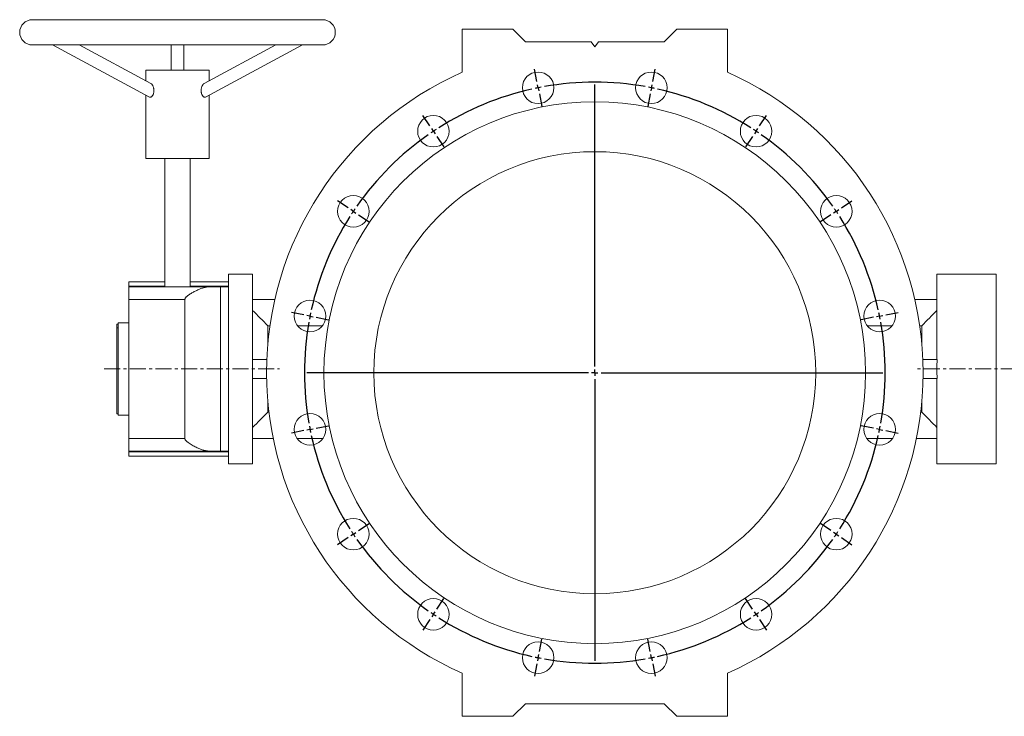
# Model space of a CAD drawing. Header units: millimetres. Extents: x -164 to 1016, y -141 to 836.
# Tile 2 of 4: x -164 to 616, y 284 to 836. Entities that reach past the tile are written whole.
import ezdxf

# ---------------------------------------------------------------- set-up
doc = ezdxf.new("R2010")
doc.units = ezdxf.units.MM
doc.linetypes.add('CENTERX2', pattern=[20.32, 12.7, -2.54, 2.54, -2.54])
doc.layers.add('FORMAT', color=7, linetype='Continuous')

# ---------------------------------------------------------------- blocks, each defined once
blk = doc.blocks.new('SW_CENTERMARKSYMBOL_0')
at = {"layer": 'FORMAT', "color": 0}
for p, q in [((-90.72, 4.9), (-92.67, 14.71)), ((0.98, 4.9), (2.93, 14.71)), ((-89.74, 0), (-90.23, 2.45)), ((-44.87, -220.58), (-44.87, 2.5)), ((0, 0), (-0.49, -2.45)), ((0, 0), (0.49, 2.45)), ((-89.74, 0), (-89.25, -2.45)), ((-88.77, -4.9), (-86.82, -14.71)), ((-0.98, -4.9), (-2.93, -14.71)), ((-175.43, -30.19), (-180.99, -21.87)), ((85.69, -30.19), (91.24, -21.87)), ((-172.65, -34.34), (-174.04, -32.26)), ((-172.65, -34.34), (-171.26, -36.42)), ((-169.87, -38.5), (-164.32, -46.81)), ((80.13, -38.5), (74.58, -46.81)), ((82.91, -34.34), (81.52, -36.42)), ((82.91, -34.34), (84.3, -32.26)), ((-240.27, -95.02), (-248.58, -89.47)), ((150.52, -95.02), (158.84, -89.47)), ((-236.11, -97.8), (-238.19, -96.41)), ((-236.11, -97.8), (-234.03, -99.19)), ((-231.95, -100.58), (-223.64, -106.13)), ((142.21, -100.58), (133.9, -106.13)), ((146.37, -97.8), (144.29, -99.19)), ((146.37, -97.8), (148.45, -96.41)), ((-275.36, -179.73), (-285.16, -177.78)), ((185.61, -179.73), (195.42, -177.78)), ((-270.45, -180.71), (-272.9, -180.22)), ((-270.45, -180.71), (-268, -181.2)), ((-265.55, -181.69), (-255.74, -183.64)), ((175.81, -181.69), (166, -183.64)), ((180.71, -180.71), (178.26, -181.2)), ((180.71, -180.71), (183.16, -180.22)), ((-49.87, -225.58), (-272.95, -225.58)), ((-44.87, -225.58), (-47.37, -225.58)), ((-44.87, -225.58), (-44.87, -223.08)), ((-44.87, -225.58), (-44.87, -228.08)), ((-44.87, -225.58), (-42.37, -225.58)), ((-39.87, -225.58), (183.21, -225.58)), ((-44.87, -230.58), (-44.87, -453.66)), ((-275.36, -271.43), (-285.16, -273.38)), ((-270.45, -270.45), (-272.9, -270.94)), ((-270.45, -270.45), (-268, -269.96)), ((-265.55, -269.48), (-255.74, -267.53)), ((175.81, -269.48), (166, -267.53)), ((180.71, -270.45), (178.26, -269.96)), ((180.71, -270.45), (183.16, -270.94)), ((185.61, -271.43), (195.42, -273.38)), ((-231.95, -350.58), (-223.64, -345.03)), ((142.21, -350.58), (133.9, -345.03)), ((-240.27, -356.14), (-248.58, -361.7)), ((-236.11, -353.36), (-238.19, -354.75)), ((-236.11, -353.36), (-234.03, -351.97)), ((146.37, -353.36), (144.29, -351.97)), ((146.37, -353.36), (148.45, -354.75)), ((150.52, -356.14), (158.84, -361.7)), ((-169.87, -412.66), (-164.32, -404.35)), ((80.13, -412.66), (74.58, -404.35)), ((-175.43, -420.98), (-180.99, -429.29)), ((-172.65, -416.82), (-174.04, -418.9)), ((-172.65, -416.82), (-171.26, -414.74)), ((82.91, -416.82), (81.52, -414.74)), ((82.91, -416.82), (84.3, -418.9)), ((85.69, -420.98), (91.24, -429.29)), ((-88.77, -446.26), (-86.82, -436.45)), ((-0.98, -446.26), (-2.93, -436.45)), ((-89.74, -451.16), (-90.23, -453.61)), ((-89.74, -451.16), (-89.25, -448.71)), ((0, -451.16), (-0.49, -448.71)), ((0, -451.16), (0.49, -453.61)), ((-90.72, -456.07), (-92.67, -465.87)), ((0.98, -456.07), (2.93, -465.87))]:
    blk.add_line(p, q, dxfattribs=at)
for start, end in [(100.62722, 101.25), (79.99556, 100.00444), (78.75, 79.37278), (78.12722, 78.75), (102.49556, 122.50444), (101.25, 101.87278), (57.49556, 77.50444), (124.99556, 145.00444), (123.75, 124.37278), (123.12722, 123.75), (56.25, 56.87278), (55.62722, 56.25), (34.99556, 55.00444), (146.25, 146.87278), (145.62722, 146.25), (33.75, 34.37278), (33.12722, 33.75), (147.49556, 167.50444), (12.49556, 32.50444), (168.12722, 168.75), (11.25, 11.87278), (169.99556, 190.00444), (168.75, 169.37278), (10.62722, 11.25), (349.99556, 10.00444), (190.62722, 191.25), (191.25, 191.87278), (348.12722, 348.75), (348.75, 349.37278), (192.49556, 212.50444), (327.49556, 347.50444), (213.12722, 213.75), (213.75, 214.37278), (214.99556, 235.00444), (304.99556, 325.00444), (325.62722, 326.25), (326.25, 326.87278), (235.62722, 236.25), (236.25, 236.87278), (237.49556, 257.50444), (282.49556, 302.50444), (303.12722, 303.75), (303.75, 304.37278), (258.12722, 258.75), (258.75, 259.37278), (259.99556, 280.00444), (280.62722, 281.25), (281.25, 281.87278)]:
    blk.add_arc((-44.87, -225.58), 230, start, end, dxfattribs=at)

msp = doc.modelspace()

# ---------------------------------------------------------------- linework, layer by layer
at = {"color": 7, "linetype": 'Continuous', "lineweight": 15}
for p, q in [((76.41, 835.86), (-153.59, 835.86)), ((186.91, 794.22), (186.91, 828.36)), ((186.91, 828.36), (226.91, 828.36)), ((226.91, 828.36), (236.91, 818.36)), ((346.91, 818.36), (356.91, 828.36)), ((356.91, 828.36), (396.91, 828.36)), ((396.91, 828.36), (396.91, 794.22)), ((-153.59, 815.86), (76.41, 815.86)), ((-137.51, 815.86), (-60.81, 774.57)), ((-59.62, 785.28), (-116.42, 815.86)), ((-43.59, 815.86), (-43.59, 795.86)), ((-33.59, 795.86), (-33.59, 815.86)), ((39.24, 815.86), (-17.56, 785.28)), ((-16.37, 774.57), (60.33, 815.86)), ((236.91, 818.36), (288.91, 818.36)), ((291.91, 814.36), (288.91, 818.36)), ((294.91, 818.36), (291.91, 814.36)), ((294.91, 818.36), (346.91, 818.36)), ((-63.59, 795.86), (-63.59, 787.42)), ((-63.59, 795.86), (-13.59, 795.86)), ((-13.59, 787.42), (-13.59, 795.86)), ((-63.59, 776.06), (-63.59, 725.86)), ((-13.59, 725.86), (-13.59, 776.06)), ((-63.59, 725.86), (-13.59, 725.86)), ((-48.59, 725.86), (-48.59, 624.36)), ((-28.59, 624.36), (-28.59, 725.86)), ((20.91, 634.36), (1.91, 634.36)), ((1.91, 624.36), (1.91, 634.36)), ((20.91, 566.86), (20.91, 634.36)), ((609.91, 634.36), (562.91, 634.36)), ((562.91, 566.86), (562.91, 634.36)), ((609.91, 634.36), (609.91, 559.36)), ((-48.59, 628.36), (-77.09, 628.36)), ((-77.09, 624.87), (-77.09, 628.36)), ((-77.09, 624.36), (-77.09, 624.87)), ((-77.09, 624.36), (-13.8, 624.36)), ((-77.09, 614.36), (-77.09, 624.36)), ((1.91, 628.36), (-28.59, 628.36)), ((-13.8, 624.36), (-4.41, 624.36)), ((-4.41, 494.36), (-4.41, 624.36)), ((-4.41, 624.36), (1.91, 624.36)), ((1.91, 624.36), (1.91, 591)), ((-77.09, 504.36), (-77.09, 614.36)), ((-32.74, 504.36), (-32.74, 614.36)), ((20.91, 614.36), (38.46, 614.36)), ((562.91, 614.36), (545.36, 614.36)), ((-85.59, 594.86), (-86.59, 594.86)), ((-86.59, 591.79), (-86.59, 594.86)), ((-77.09, 595.86), (-85.59, 595.86)), ((-85.59, 559.36), (-85.59, 595.86)), ((32.91, 593.55), (32.91, 579.14)), ((34.59, 593.55), (32.91, 593.55)), ((76.19, 593.55), (56.47, 593.55)), ((527.35, 593.55), (507.63, 593.55)), ((550.91, 593.55), (549.24, 593.55)), ((550.91, 579.14), (550.91, 593.55)), ((-86.59, 591.79), (-85.59, 591.79)), ((-86.59, 523.86), (-86.59, 591.79)), ((1.91, 527.72), (1.91, 591)), ((32.12, 566.86), (20.78, 566.86)), ((551.7, 566.86), (563.04, 566.86)), ((-85.59, 522.86), (-85.59, 559.36)), ((609.91, 559.36), (609.91, 484.36)), ((31.95, 551.86), (20.78, 551.86)), ((20.91, 484.36), (20.91, 551.86)), ((551.87, 551.86), (563.04, 551.86)), ((562.91, 484.36), (562.91, 551.86)), ((32.91, 533.58), (32.91, 525.18)), ((550.91, 525.18), (550.91, 533.58)), ((-86.59, 523.86), (-85.59, 523.86)), ((-85.59, 522.86), (-77.09, 522.86)), ((1.91, 527.72), (1.91, 494.36)), ((32.91, 525.18), (33.79, 525.18)), ((550.03, 525.18), (550.91, 525.18)), ((-77.09, 494.36), (-77.09, 504.36)), ((20.91, 504.36), (37.17, 504.36)), ((56.06, 504.36), (76.6, 504.36)), ((527.76, 504.36), (507.23, 504.36)), ((562.91, 504.36), (546.66, 504.36)), ((-13.8, 494.36), (-77.09, 494.36)), ((-77.09, 493.86), (-77.09, 494.36)), ((-77.09, 490.36), (-77.09, 493.86)), ((-4.41, 494.36), (-13.8, 494.36)), ((1.91, 494.36), (-4.41, 494.36)), ((1.91, 484.36), (1.91, 494.36)), ((-77.09, 490.36), (1.91, 490.36)), ((1.91, 484.36), (20.91, 484.36)), ((562.91, 484.36), (609.91, 484.36)), ((186.91, 318.51), (186.91, 284.36)), ((396.91, 284.36), (396.91, 318.51)), ((226.91, 284.36), (236.91, 294.36)), ((236.91, 294.36), (346.91, 294.36)), ((346.91, 294.36), (356.91, 284.36)), ((186.91, 284.36), (226.91, 284.36)), ((356.91, 284.36), (396.91, 284.36))]:
    msp.add_line(p, q, dxfattribs=at)
at = {"color": 8, "linetype": 'Continuous', "lineweight": 0}
for p, q in [((-77.09, 624.87), (-48.59, 624.87)), ((-28.59, 624.87), (1.91, 624.87)), ((-32.74, 614.36), (-77.09, 614.36)), ((-77.09, 504.36), (-32.74, 504.36)), ((-77.09, 493.86), (1.91, 493.86))]:
    msp.add_line(p, q, dxfattribs=at)
at = {"color": 7, "linetype": 'Continuous', "lineweight": 15}
for centre, radius in [((247.04, 781.94), 12.5), ((336.78, 781.94), 12.5), ((291.91, 556.36), 214.5), ((164.13, 747.6), 12.5), ((419.69, 747.6), 12.5), ((291.91, 556.36), 175), ((100.67, 684.14), 12.5), ((483.15, 684.14), 12.5), ((66.33, 601.23), 12.5), ((517.49, 601.23), 12.5), ((66.33, 511.49), 12.5), ((517.49, 511.49), 12.5), ((100.67, 428.58), 12.5), ((483.15, 428.58), 12.5), ((164.13, 365.12), 12.5), ((419.69, 365.12), 12.5), ((247.04, 330.78), 12.5), ((336.78, 330.78), 12.5)]:
    msp.add_circle(centre, radius, dxfattribs=at)
for centre, radius, start, end in [((-153.59, 825.86), 10, 90, 270), ((76.41, 825.86), 10, 270, 90), ((291.91, 556.36), 260, 113.81884, 246.18116), ((291.91, 556.36), 260, 293.81884, 66.18116)]:
    msp.add_arc(centre, radius, start, end, dxfattribs=at)
for centre, start_param, end_param in [((-4.95, 559.36), 4.612222, 4.812556), ((588.77, 559.36), 1.470629, 1.670964)]:
    msp.add_ellipse(centre, major_axis=(0, 75), ratio=0.344828, start_param=start_param, end_param=end_param, dxfattribs=at)
for points, knots in [([(-59.62, 785.27), (-59.58, 785.25), (-59.41, 785.17), (-59.12, 784.92), (-58.76, 784.53), (-58.41, 784.02), (-58.08, 783.4), (-57.77, 782.64), (-57.52, 781.77), (-57.35, 780.79), (-57.29, 779.93), (-57.31, 779.23), (-57.37, 778.54), (-57.48, 777.88), (-57.65, 777.26), (-57.85, 776.7), (-58.15, 776.07), (-58.54, 775.46), (-58.98, 774.98), (-59.42, 774.65), (-59.86, 774.45), (-60.28, 774.4), (-60.6, 774.45), (-60.76, 774.55), (-60.8, 774.58)], [0, 0, 0, 0, 0.01547, 0.058152, 0.102487, 0.1478, 0.198895, 0.251106, 0.310068, 0.370519, 0.433445, 0.465939, 0.498431, 0.558324, 0.589368, 0.620411, 0.674534, 0.730467, 0.780912, 0.832904, 0.881992, 0.932523, 0.981283, 1, 1, 1, 1]), ([(-19.87, 779.7), (-19.86, 780.04), (-19.84, 780.74), (-19.66, 781.75), (-19.43, 782.55), (-19.2, 783.15), (-19, 783.57), (-18.79, 783.96), (-18.57, 784.32), (-18.32, 784.64), (-18.03, 784.95), (-17.77, 785.17), (-17.6, 785.25), (-17.55, 785.27)], [0, 0, 0, 0, 0.1422878, 0.2887629, 0.4310121, 0.504286, 0.577555, 0.6480019, 0.7184399, 0.7916393, 0.8648213, 0.9651141, 1, 1, 1, 1]), ([(-16.37, 774.58), (-16.44, 774.54), (-16.63, 774.43), (-16.97, 774.4), (-17.39, 774.48), (-17.82, 774.69), (-18.25, 775.03), (-18.66, 775.49), (-19.03, 776.07), (-19.34, 776.73), (-19.6, 777.48), (-19.76, 778.24), (-19.86, 778.99), (-19.87, 779.46), (-19.87, 779.7)], [0, 0, 0, 0, 0.04718, 0.136996, 0.223663, 0.312844, 0.399528, 0.488692, 0.575997, 0.665718, 0.755281, 0.847173, 0.922993, 1, 1, 1, 1]), ([(-13.8, 624.36), (-14.19, 624.35), (-14.96, 624.32), (-16.18, 624.12), (-17.45, 623.83), (-18.74, 623.44), (-20.03, 622.99), (-21.3, 622.48), (-22.6, 621.91), (-23.92, 621.28), (-25.27, 620.6), (-26.58, 619.88), (-27.87, 619.14), (-28.98, 618.44), (-29.94, 617.79), (-30.75, 617.18), (-31.4, 616.63), (-31.87, 616.15), (-32.18, 615.79), (-32.42, 615.43), (-32.6, 615.09), (-32.71, 614.73), (-32.73, 614.49), (-32.74, 614.36)], [0, 0, 0, 0, 0.065704, 0.131423, 0.198963, 0.266515, 0.329757, 0.39306, 0.456318, 0.521329, 0.586386, 0.651402, 0.712351, 0.773455, 0.814849, 0.856342, 0.897325, 0.918116, 0.938889, 0.954758, 0.970872, 0.985174, 1, 1, 1, 1]), ([(-32.74, 504.36), (-32.73, 504.25), (-32.72, 504.03), (-32.61, 503.66), (-32.42, 503.29), (-32.07, 502.78), (-31.55, 502.22), (-30.87, 501.63), (-29.89, 500.9), (-28.61, 500.02), (-27.02, 499.06), (-25.42, 498.18), (-23.81, 497.38), (-22.31, 496.69), (-20.92, 496.09), (-19.64, 495.6), (-18.38, 495.17), (-17.14, 494.82), (-15.96, 494.56), (-14.84, 494.4), (-14.15, 494.37), (-13.8, 494.36)], [0, 0, 0, 0, 0.0133887, 0.0267958, 0.0455041, 0.0642639, 0.1009186, 0.1377768, 0.1746269, 0.2518292, 0.3292763, 0.4068584, 0.4843991, 0.561682, 0.6255574, 0.6896415, 0.7537427, 0.8177234, 0.8815138, 0.9407624, 1, 1, 1, 1])]:
    msp.add_open_spline(points, degree=3, knots=knots, dxfattribs=at)
for points in [[(32.91, 593.55), (28.92, 597.63), (24.92, 601.7), (20.91, 605.76)], [(562.91, 605.76), (558.9, 601.7), (554.9, 597.63), (550.91, 593.55)], [(20.91, 512.97), (24.92, 517.03), (28.92, 521.09), (32.91, 525.18)], [(550.91, 525.18), (554.9, 521.09), (558.9, 517.03), (562.91, 512.97)]]:
    msp.add_open_spline(points, degree=3, dxfattribs=at)
at = {"layer": 'FORMAT', "color": 7, "linetype": 'CENTERX2', "lineweight": 0}
for p, q in [((-96.65, 559.36), (42.26, 559.36)), ((626.16, 559.36), (546.21, 559.36))]:
    msp.add_line(p, q, dxfattribs=at)

# ---------------------------------------------------------------- block references
at = {"layer": 'FORMAT', "color": 7}
msp.add_blockref('SW_CENTERMARKSYMBOL_0', (336.78, 781.94), dxfattribs=at)

doc.saveas('drawing.dxf')
